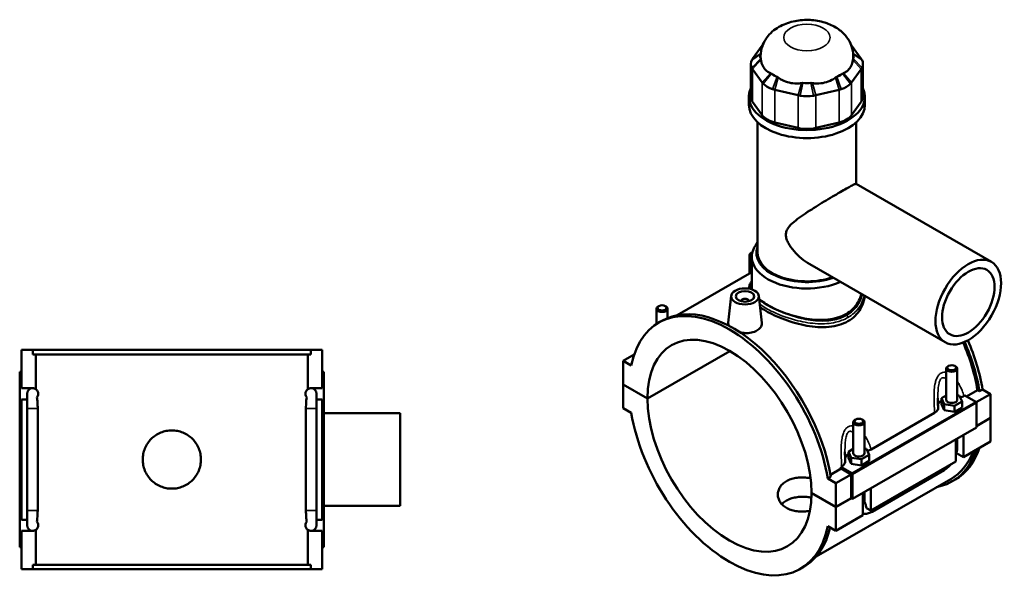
# Model space of a CAD drawing. Header units: millimetres. Extents: x 0 to 898, y -421 to 991.
# Tile 6 of 6: x 312 to 843, y 684 to 991. Entities that reach past the tile are written whole.
import ezdxf

# ---------------------------------------------------------------- set-up
doc = ezdxf.new("R2010")
doc.units = ezdxf.units.MM
doc.layers.add('Visible (ANSI)', color=7, linetype='Continuous', lineweight=50)
doc.layers.add('Visible Narrow (ANSI)', color=7, linetype='Continuous', lineweight=35)

msp = doc.modelspace()

# ---------------------------------------------------------------- linework, layer by layer
at = {"layer": 'Visible (ANSI)'}
for p, q in [((712.274, 976.887), (707.084, 969.672)), ((765.621, 969.672), (760.431, 976.887)), ((706.132, 966.917), (706.132, 949.299)), ((766.572, 966.917), (766.572, 949.299)), ((707.084, 964.162), (712.274, 956.947)), ((760.431, 956.947), (765.621, 964.162)), ((719.039, 953.051), (731.569, 950.062)), ((741.136, 950.062), (753.666, 953.051)), ((705.102, 944.958), (705.102, 949.299)), ((712.274, 939.329), (707.084, 946.544)), ((765.621, 946.544), (760.431, 939.329)), ((767.602, 944.958), (767.602, 949.299)), ((709.79, 865.124), (709.79, 935.478)), ((731.569, 932.444), (719.039, 935.433)), ((753.666, 935.433), (741.136, 932.444)), ((762.915, 902.304), (762.915, 935.478)), ((762.869, 902.33), (835.802, 860.331)), ((706.647, 865.365), (706.221, 865.118)), ((705.351, 863.901), (705.351, 854.026)), ((706.665, 846.747), (706.665, 863.08)), ((706.665, 854.782), (666.426, 831.611)), ((737.917, 859.001), (810.85, 817.002)), ((695.491, 842.001), (693.936, 827.498)), ((700.977, 839.096), (700.977, 839.282)), ((704.977, 839.096), (704.977, 839.282)), ((710.462, 842.001), (712.012, 827.553)), ((655.288, 826.885), (655.288, 835.071)), ((656.584, 836.535), (656.158, 836.288)), ((659.991, 836.535), (660.417, 836.288)), ((661.288, 830.104), (661.288, 835.071)), ((656.457, 827.601), (658.126, 828.562)), ((313.031, 792.286), (313.031, 812.886)), ((313.031, 812.886), (319.144, 812.886)), ((468.919, 812.886), (319.144, 812.886)), ((319.144, 810.526), (319.144, 812.886)), ((468.919, 812.886), (475.031, 812.886)), ((468.919, 812.886), (468.919, 810.526)), ((475.031, 792.286), (475.031, 812.886)), ((650.439, 786.798), (694.768, 812.325)), ((694.839, 812.284), (650.439, 786.716)), ((319.144, 810.526), (468.919, 810.526)), ((320.677, 791.81), (320.677, 810.526)), ((467.386, 791.81), (467.386, 810.526)), ((643.255, 810.46), (637.357, 807.064)), ((641.68, 804.575), (637.357, 807.064)), ((637.357, 807.064), (637.357, 794.331)), ((811.417, 786.069), (811.417, 802.821)), ((812.713, 804.285), (812.287, 804.038)), ((816.12, 804.285), (816.546, 804.038)), ((817.417, 786.069), (817.417, 802.821)), ((313.031, 801.086), (312.031, 801.086)), ((312.031, 706.686), (312.031, 801.086)), ((475.031, 801.086), (476.031, 801.086)), ((476.031, 706.686), (476.031, 801.086)), ((313.031, 792.286), (319.056, 792.286)), ((320.677, 791.794), (320.677, 791.81)), ((467.386, 791.794), (467.386, 791.81)), ((469.007, 792.286), (475.031, 792.286)), ((637.357, 794.331), (650.439, 786.798)), ((637.357, 794.249), (637.428, 794.29)), ((637.357, 794.249), (637.357, 781.516)), ((650.439, 786.716), (637.357, 794.249)), ((822.307, 787.865), (828.272, 791.3)), ((829.356, 790.676), (828.272, 791.3)), ((831.025, 791.637), (829.356, 790.676)), ((831.025, 791.637), (835.347, 789.147)), ((313.031, 721.486), (313.031, 786.286)), ((316.031, 786.286), (313.031, 786.286)), ((316.031, 789.286), (316.031, 781.286)), ((472.031, 781.286), (472.031, 789.286)), ((475.031, 786.286), (472.031, 786.286)), ((475.031, 721.486), (475.031, 786.286)), ((811.417, 788.413), (808.84, 786.929)), ((808.84, 786.929), (810.334, 783.718)), ((808.84, 783.659), (808.84, 786.929)), ((818.499, 788.419), (817.417, 788.587)), ((819.994, 785.208), (818.499, 788.419)), ((821.025, 788.123), (821.441, 788.363)), ((821.441, 788.363), (827.357, 784.956)), ((835.347, 789.147), (827.608, 784.691)), ((835.347, 789.147), (835.347, 776.414)), ((316.031, 726.486), (316.031, 781.286)), ((321.729, 781.286), (321.729, 726.486)), ((466.333, 726.486), (466.333, 781.286)), ((472.031, 781.286), (472.031, 726.486)), ((637.357, 781.516), (641.68, 779.027)), ((808.84, 783.659), (810.334, 780.447)), ((810.334, 783.718), (815.911, 782.857)), ((810.334, 780.447), (810.334, 783.718)), ((810.334, 780.447), (815.911, 779.587)), ((815.911, 782.857), (819.994, 785.208)), ((815.911, 779.587), (815.911, 782.857)), ((815.911, 779.587), (819.994, 781.938)), ((819.994, 781.938), (819.994, 785.208)), ((827.71, 784.344), (827.71, 771.202)), ((476.031, 778.886), (517.031, 778.886)), ((517.031, 728.886), (517.031, 778.886)), ((762.65, 775.456), (762.224, 775.209)), ((766.057, 775.456), (766.483, 775.209)), ((770.962, 759.294), (805.17, 778.993)), ((827.71, 772.016), (835.347, 776.414)), ((835.347, 776.332), (827.71, 771.935)), ((835.276, 776.373), (835.347, 776.332)), ((835.347, 776.332), (835.347, 763.599)), ((827.71, 771.202), (760.959, 732.763)), ((761.354, 773.992), (761.354, 757.239)), ((767.354, 773.992), (767.354, 757.239)), ((816.538, 752.768), (816.538, 764.768)), ((817.417, 760.52), (817.417, 765.274)), ((820.781, 767.212), (820.781, 755.211)), ((761.354, 759.583), (758.777, 758.1)), ((768.436, 759.59), (767.354, 759.757)), ((769.93, 756.379), (768.436, 759.59)), ((835.347, 763.599), (820.781, 755.211)), ((758.777, 758.1), (760.271, 754.888)), ((758.777, 754.829), (758.777, 758.1)), ((758.777, 754.829), (760.271, 751.618)), ((760.271, 751.618), (760.271, 754.888)), ((760.271, 754.888), (765.848, 754.028)), ((765.848, 754.028), (769.93, 756.379)), ((765.848, 750.757), (765.848, 754.028)), ((769.93, 753.108), (769.93, 756.379)), ((820.781, 755.211), (816.995, 757.391)), ((749.062, 745.686), (754.846, 749.017)), ((754.69, 749.924), (755.107, 750.163)), ((760.606, 746.517), (754.69, 749.924)), ((760.252, 745.903), (754.846, 749.017)), ((760.271, 751.618), (765.848, 750.757)), ((765.848, 750.757), (769.93, 753.108)), ((816.538, 752.768), (770.718, 726.381)), ((813.83, 743.401), (741.281, 701.623)), ((749.255, 744.548), (747.586, 743.587)), ((751.909, 741.098), (747.586, 743.587)), ((760.252, 745.903), (751.909, 741.098)), ((760.252, 733.17), (760.252, 745.903)), ((760.959, 732.763), (760.959, 745.905)), ((771.508, 725.808), (810.257, 748.123)), ((814.579, 742.102), (816.247, 743.062)), ((751.909, 728.365), (751.909, 741.098)), ((770.718, 738.382), (770.718, 726.381)), ((738.827, 735.898), (751.909, 728.365)), ((738.827, 735.816), (738.898, 735.857)), ((751.909, 728.283), (738.827, 735.816)), ((751.909, 728.365), (760.252, 733.17)), ((760.323, 733.129), (751.909, 728.283)), ((760.252, 733.17), (760.959, 732.763)), ((766.475, 723.938), (766.475, 735.939)), ((767.354, 736.445), (767.354, 731.691)), ((476.031, 728.886), (517.031, 728.886)), ((751.909, 715.55), (751.909, 728.283)), ((770.718, 726.381), (768.492, 727.663)), ((316.031, 726.486), (316.031, 718.486)), ((472.031, 718.486), (472.031, 726.486)), ((766.475, 723.938), (751.909, 715.55)), ((313.031, 721.486), (316.031, 721.486)), ((472.031, 721.486), (475.031, 721.486)), ((747.586, 718.039), (751.909, 715.55)), ((313.031, 694.886), (313.031, 715.486)), ((319.056, 715.486), (313.031, 715.486)), ((320.677, 715.961), (320.677, 715.977)), ((320.677, 697.246), (320.677, 715.961)), ((467.386, 715.961), (467.386, 715.977)), ((467.386, 697.246), (467.386, 715.961)), ((475.031, 715.486), (469.007, 715.486)), ((475.031, 694.886), (475.031, 715.486)), ((312.031, 706.686), (313.031, 706.686)), ((476.031, 706.686), (475.031, 706.686)), ((319.144, 697.246), (468.919, 697.246)), ((319.144, 694.886), (319.144, 697.246)), ((468.919, 697.246), (468.919, 694.886)), ((732.809, 695.013), (734.478, 695.974)), ((319.144, 694.886), (313.031, 694.886)), ((468.919, 694.886), (319.144, 694.886)), ((475.031, 694.886), (468.919, 694.886))]:
    msp.add_line(p, q, dxfattribs=at)
for centre, start, end in [((319.031, 789.286), 90, 180), ((319.031, 789.286), 56.73221, 90), ((319.056, 789.286), 57.28631, 90), ((469.007, 789.286), 90, 122.71369), ((469.031, 789.286), 90, 123.26779), ((469.031, 789.286), 0, 90), ((319.031, 718.486), 180, 270), ((469.031, 718.486), 270, 0), ((319.031, 718.486), 270, 303.26779), ((319.056, 718.486), 270, 302.71369), ((469.031, 718.486), 236.73221, 270), ((469.007, 718.486), 237.28631, 270)]:
    msp.add_arc(centre, 3, start, end, dxfattribs=at)
for centre, major_axis, ratio, start_param, end_param in [((718.632, 971.005), (-7.5, 0), 0.5758617, 6.0165929, 6.5725858), ((754.072, 971.005), (7.5, 0), 0.5758617, 5.9937848, 6.5497777), ((718.632, 966.917), (-12.5, 0), 0.5758617, 5.9937848, 6.5725858), ((736.352, 971.005), (-25, 0), 0.5758617, 6.2769865, 6.3689035), ((736.352, 971.005), (25, 0), 0.5758617, 6.1974671, 6.2893841), ((754.072, 966.917), (12.5, 0), 0.5758617, 5.9937848, 6.5725858), ((723.822, 963.789), (-7.5, 0), 0.5758617, 0.4959977, 1.0747986), ((736.352, 971.005), (25, 0), 0.5758617, 3.8412726, 4.0127091), ((748.882, 963.789), (-7.5, 0), 0.5758617, 2.066794, 2.645595), ((736.352, 971.005), (25, 0), 0.5758617, 5.4120689, 5.5835054), ((723.822, 959.701), (12.5, 0), 0.5758617, 3.6375903, 4.2163913), ((736.352, 960.8), (-7.5, 0), 0.5758617, 1.2813958, 1.8601968), ((736.352, 971.005), (25, 0), 0.5758617, 4.6266707, 4.7981072), ((748.882, 959.701), (12.5, 0), 0.5758617, 5.2083867, 5.7871876), ((736.352, 949.299), (-31.25, 0), 0.5758617, 6.0257382, 9.6822251), ((736.352, 944.958), (-31.25, 0), 0.5758617, 0, 3.1415927), ((718.632, 949.299), (-12.5, 0), 0.5758617, 0, 0.3926991), ((736.352, 956.713), (12.5, 0), 0.5758617, 4.4229885, 5.0017895), ((754.072, 949.299), (12.5, 0), 0.5758617, 5.8904862, 6.2831853), ((723.822, 942.083), (-12.5, 0), 0.5758617, 0.3926991, 1.1780972), ((748.882, 942.083), (12.5, 0), 0.5758617, 5.1050881, 5.8904862), ((736.352, 939.095), (-12.5, 0), 0.5758617, 1.1780972, 1.9634954), ((736.352, 863.08), (-29.688, 0), 0.5758617, 5.8202306, 8.5075547), ((708.351, 863.901), (-3, 0), 0.5758617, 5.5016397, 7.257151), ((708.351, 864.391), (-2.4, 0), 0.5758617, 5.3259594, 7.0781609), ((736.352, 865.124), (-27.188, 0), 0.5758617, 6.0683499, 8.4012962), ((736.352, 865.124), (-26.562, 0), 0.5758617, 0, 2.1123966), ((694.633, 761.307), (-38.176, 66.294), 0.5780931, 4.1346204, 6.8648214), ((702.977, 839.282), (-2, 0), 0.5758617, 2.9729035, 6.4518745), ((658.288, 835.071), (3, 0), 0.5758617, 2.360047, 7.0647309), ((696.302, 762.268), (-38.176, 66.294), 0.5780931, 4.1346204, 6.2831853), ((694.633, 761.307), (-31.19, 54.161), 0.5780931, 3.9297245, 7.0697172), ((778.071, 809.356), (-38.176, 66.294), 0.5780931, 4.1346204, 4.516441), ((776.403, 808.395), (-37.427, 64.994), 0.5780931, 4.1387951, 4.5153861), ((776.403, 808.395), (38.176, -66.294), 0.5780931, 0.9930277, 1.3762575), ((814.417, 802.821), (-3, 0), 0.5758617, 5.5016397, 10.2063236), ((694.633, 761.307), (31.19, -54.161), 0.5780931, 3.9297245, 7.0697172), ((814.417, 782.798), (-7.5, 0), 0.5758617, 5.5507827, 6.1469606), ((814.417, 786.069), (-3, 0), 0.5758617, 0, 3.1415927), ((827.357, 784.548), (-0.25, 0.433), 0.5780931, 3.9289245, 5.4997209), ((694.633, 761.307), (38.176, -66.294), 0.5780931, 4.1346204, 6.8648214), ((764.354, 773.992), (-3, 0), 0.5758617, 5.5016397, 10.2063236), ((776.403, 808.395), (38.176, -66.294), 0.5780931, 6.0848308, 6.7523273), ((778.071, 809.356), (38.176, -66.294), 0.5780931, 0, 0.469142), ((764.354, 753.969), (-7.5, 0), 0.5758617, 5.5507827, 6.1469606), ((764.354, 757.239), (-3, 0), 0.5758617, 0, 3.1415927), ((776.403, 808.395), (37.427, -64.994), 0.5780931, 0, 0.4280048), ((702.977, 766.112), (-37.427, 64.994), 0.5780931, 4.1387951, 4.1524479), ((760.606, 746.108), (0.25, -0.433), 0.5780931, 0.7873319, 2.3581282), ((696.302, 762.268), (38.176, -66.294), 0.5780931, 0, 0.5501349)]:
    msp.add_ellipse(centre, major_axis=major_axis, ratio=ratio, start_param=start_param, end_param=end_param, dxfattribs=at)
for centre, major_axis, ratio in [((823.326, 838.666), (-12.476, -21.665), 0.5780931), ((823.326, 838.666), (-9.981, -17.332), 0.5780931), ((702.977, 841.735), (-7.5, 0), 0.5758617), ((702.977, 841.735), (-5, 0), 0.5758617), ((658.288, 835.562), (-2.4, 0), 0.5758617), ((814.417, 803.312), (-2.4, 0), 0.5758617), ((764.354, 774.483), (-2.4, 0), 0.5758617)]:
    msp.add_ellipse(centre, major_axis=major_axis, ratio=ratio, dxfattribs=at)
for points, knots in [([(761.352, 971.094), (761.331, 972.977), (760.98, 974.846), (759.728, 978.372), (758.799, 979.995), (756.444, 983.088), (754.96, 984.445), (751.382, 987.022), (749.235, 988.066), (744.445, 989.757), (741.773, 990.288), (736.37, 990.722), (733.641, 990.618), (728.254, 989.743), (725.595, 988.976), (720.576, 986.59), (718.177, 985.014), (714.55, 981.044), (713.188, 978.977), (711.722, 974.833), (711.373, 972.971), (711.353, 971.094)], [0.791597, 0.791597, 0.791597, 0.791597, 0.9870668, 0.9870668, 1.1987245, 1.1987245, 1.4597765, 1.4597765, 1.8063242, 1.8063242, 2.217654, 2.217654, 2.6312027, 2.6312027, 3.0462669, 3.0462669, 3.4426081, 3.4426081, 3.7259959, 3.7259959, 3.920792, 3.920792, 3.920792, 3.920792]), ([(712.633, 977.342), (712.6, 977.304), (712.568, 977.265), (712.444, 977.115), (712.356, 977.002), (712.274, 976.887)], [0.323282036, 0.323282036, 0.323282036, 0.323282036, 0.341049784, 0.341049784, 0.392699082, 0.392699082, 0.392699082, 0.392699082]), ([(760.431, 976.887), (760.348, 977.002), (760.261, 977.115), (760.136, 977.265), (760.104, 977.304), (760.071, 977.342)], [-0.392699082, -0.392699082, -0.392699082, -0.392699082, -0.341049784, -0.341049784, -0.323282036, -0.323282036, -0.323282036, -0.323282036]), ([(707.084, 969.672), (707.001, 969.557), (706.924, 969.441), (706.78, 969.208), (706.713, 969.09), (706.652, 968.971)], [-0.39269908, -0.39269908, -0.39269908, -0.39269908, -0.34104978, -0.34104978, -0.28940049, -0.28940049, -0.28940049, -0.28940049]), ([(711.526, 969.153), (711.622, 968.526), (711.762, 967.911), (712.279, 966.286), (712.755, 965.356), (713.29, 964.612), (713.826, 963.868), (714.515, 963.177), (715.753, 962.363), (716.228, 962.124), (716.716, 961.937)], [-0.6521332, -0.6521332, -0.6521332, -0.6521332, -0.4195611, -0.4195611, 0, 0, 0, 0.4195611, 0.4195611, 0.6521332, 0.6521332, 0.6521332, 0.6521332]), ([(755.988, 961.937), (756.477, 962.124), (756.951, 962.363), (758.189, 963.177), (758.879, 963.868), (759.414, 964.612), (759.949, 965.356), (760.426, 966.286), (760.942, 967.911), (761.082, 968.526), (761.178, 969.153)], [-0.6521332, -0.6521332, -0.6521332, -0.6521332, -0.4195611, -0.4195611, 0, 0, 0, 0.4195611, 0.4195611, 0.6521332, 0.6521332, 0.6521332, 0.6521332]), ([(766.052, 968.971), (765.991, 969.09), (765.924, 969.208), (765.78, 969.441), (765.703, 969.557), (765.621, 969.672)], [0.28940049, 0.28940049, 0.28940049, 0.28940049, 0.34104978, 0.34104978, 0.39269908, 0.39269908, 0.39269908, 0.39269908]), ([(706.652, 964.863), (706.713, 964.744), (706.78, 964.626), (706.924, 964.393), (707.001, 964.277), (707.084, 964.162)], [0.28940049, 0.28940049, 0.28940049, 0.28940049, 0.34104978, 0.34104978, 0.39269908, 0.39269908, 0.39269908, 0.39269908]), ([(765.621, 964.162), (765.703, 964.277), (765.78, 964.393), (765.924, 964.626), (765.991, 964.744), (766.052, 964.863)], [-0.39269908, -0.39269908, -0.39269908, -0.39269908, -0.34104978, -0.34104978, -0.28940049, -0.28940049, -0.28940049, -0.28940049]), ([(712.274, 956.947), (712.356, 956.832), (712.444, 956.719), (712.629, 956.495), (712.726, 956.385), (712.828, 956.276)], [-0.39269908, -0.39269908, -0.39269908, -0.39269908, -0.34104978, -0.34104978, -0.28940049, -0.28940049, -0.28940049, -0.28940049]), ([(720.879, 959.54), (721.503, 959.086), (722.176, 958.664), (724.145, 957.632), (725.508, 957.141), (726.8, 956.833), (728.092, 956.524), (729.543, 956.344), (731.811, 956.366), (732.622, 956.433), (733.409, 956.551)], [-0.6521332, -0.6521332, -0.6521332, -0.6521332, -0.4195611, -0.4195611, 0, 0, 0, 0.4195611, 0.4195611, 0.6521332, 0.6521332, 0.6521332, 0.6521332]), ([(739.296, 956.551), (740.083, 956.433), (740.894, 956.366), (743.161, 956.344), (744.613, 956.524), (745.905, 956.833), (747.197, 957.141), (748.56, 957.632), (750.529, 958.664), (751.201, 959.086), (751.826, 959.54)], [-0.6521332, -0.6521332, -0.6521332, -0.6521332, -0.4195611, -0.4195611, 0, 0, 0, 0.4195611, 0.4195611, 0.6521332, 0.6521332, 0.6521332, 0.6521332]), ([(759.876, 956.276), (759.978, 956.385), (760.076, 956.495), (760.261, 956.719), (760.348, 956.832), (760.431, 956.947)], [0.28940049, 0.28940049, 0.28940049, 0.28940049, 0.34104978, 0.34104978, 0.39269908, 0.39269908, 0.39269908, 0.39269908]), ([(717.873, 953.371), (718.063, 953.312), (718.254, 953.255), (718.643, 953.149), (718.84, 953.099), (719.039, 953.051)], [0.28940049, 0.28940049, 0.28940049, 0.28940049, 0.34104978, 0.34104978, 0.39269908, 0.39269908, 0.39269908, 0.39269908]), ([(731.569, 950.062), (731.767, 950.015), (731.968, 949.97), (732.374, 949.888), (732.579, 949.849), (732.785, 949.814)], [-0.39269908, -0.39269908, -0.39269908, -0.39269908, -0.34104978, -0.34104978, -0.28940049, -0.28940049, -0.28940049, -0.28940049]), ([(739.919, 949.814), (740.126, 949.849), (740.33, 949.888), (740.736, 949.97), (740.937, 950.015), (741.136, 950.062)], [0.28940049, 0.28940049, 0.28940049, 0.28940049, 0.34104978, 0.34104978, 0.39269908, 0.39269908, 0.39269908, 0.39269908]), ([(753.666, 953.051), (753.865, 953.099), (754.061, 953.149), (754.45, 953.255), (754.642, 953.312), (754.831, 953.371)], [-0.39269908, -0.39269908, -0.39269908, -0.39269908, -0.34104978, -0.34104978, -0.28940049, -0.28940049, -0.28940049, -0.28940049]), ([(737.917, 859.001), (737.902, 859.01), (737.886, 859.019), (736.346, 859.91), (734.833, 860.967), (731.968, 863.341), (730.615, 864.658), (728.213, 867.435), (727.165, 868.883), (725.974, 871.106), (725.642, 871.855), (725.166, 873.37), (725.021, 874.137), (725.021, 875.696), (725.166, 876.383), (725.642, 877.651), (725.974, 878.231), (727.165, 879.898), (728.213, 880.912), (730.615, 882.94), (731.968, 883.943), (734.833, 885.948), (736.346, 886.95), (739.232, 888.809), (740.692, 889.727), (743.693, 891.582), (745.233, 892.52), (748.268, 894.346), (749.766, 895.236), (752.598, 896.904), (753.932, 897.681), (756.337, 899.066), (757.436, 899.69), (759.342, 900.751), (760.149, 901.188), (761.44, 901.853), (761.927, 902.083), (762.599, 902.343), (762.789, 902.376), (762.869, 902.33)], [6.3630008, 6.3630008, 6.3630008, 6.3630008, 6.3687119, 6.3687119, 6.9407025, 6.9407025, 7.5126932, 7.5126932, 8.0846838, 8.0846838, 8.3706791, 8.3706791, 8.6566744, 8.6566744, 8.9426697, 8.9426697, 9.228665, 9.228665, 9.8006556, 9.8006556, 10.3726462, 10.3726462, 10.9446369, 10.9446369, 11.4547305, 11.4547305, 11.9648242, 11.9648242, 12.4749179, 12.4749179, 12.9850116, 12.9850116, 13.4951053, 13.4951053, 14.005199, 14.005199, 14.5152926, 14.5152926, 15.0196752, 15.0196752, 15.0196752, 15.0196752]), ([(705.107, 845.876), (705.131, 846.493), (705.246, 847.107), (705.687, 848.429), (706.049, 849.13), (706.563, 849.883), (706.613, 849.955), (706.665, 850.027)], [16.73299232, 16.73299232, 16.73299232, 16.73299232, 17.10316224, 17.10316224, 17.55104285, 17.55104285, 17.59837606, 17.59837606, 17.59837606, 17.59837606]), ([(757.344, 832.212), (756.011, 831.444), (754.508, 830.79), (751.247, 829.782), (749.489, 829.428), (745.832, 829.027), (743.931, 828.979), (740.116, 829.142), (738.202, 829.353), (734.504, 829.95), (732.59, 830.358), (728.774, 831.359), (726.873, 831.952), (723.215, 833.262), (721.456, 833.979), (718.194, 835.471), (716.692, 836.245), (714.028, 837.779), (712.783, 838.587), (711.327, 839.683), (710.981, 839.958), (710.652, 840.234)], [0, 0, 0, 0, 0.5656097, 0.5656097, 1.1312194, 1.1312194, 1.6968291, 1.6968291, 2.2624388, 2.2624388, 2.8275868, 2.8275868, 3.3927349, 3.3927349, 3.9578829, 3.9578829, 4.5230309, 4.5230309, 5.088179, 5.088179, 5.2760232, 5.2760232, 5.2760232, 5.2760232]), ([(765.612, 843.053), (765.575, 842.893), (765.535, 842.734), (765.122, 841.182), (764.555, 839.808), (763.048, 837.237), (762.108, 836.036), (759.922, 833.907), (758.678, 832.98), (757.344, 832.212)], [16.3308403, 16.3308403, 16.3308403, 16.3308403, 16.3952947, 16.3952947, 16.9609044, 16.9609044, 17.5265141, 17.5265141, 18.0921238, 18.0921238, 18.0921238, 18.0921238]), ([(767.494, 841.969), (767.401, 841.128), (767.247, 840.28), (766.638, 837.941), (766.043, 836.465), (764.459, 833.703), (763.47, 832.416), (761.168, 830.143), (759.856, 829.157), (758.449, 828.347)], [16.9645652, 16.9645652, 16.9645652, 16.9645652, 17.2992994, 17.2992994, 17.8962249, 17.8962249, 18.4931504, 18.4931504, 19.090076, 19.090076, 19.090076, 19.090076]), ([(758.449, 828.347), (757.042, 827.536), (755.457, 826.854), (752.02, 825.823), (750.168, 825.473), (746.32, 825.107), (744.32, 825.089), (740.309, 825.328), (738.296, 825.584), (734.41, 826.276), (732.399, 826.738), (728.386, 827.85), (726.385, 828.501), (722.535, 829.924), (720.682, 830.697), (717.245, 832.292), (715.66, 833.114), (713.138, 834.566), (712.081, 835.232), (711.116, 835.908)], [0, 0, 0, 0, 0.5969255, 0.5969255, 1.1938511, 1.1938511, 1.7907766, 1.7907766, 2.3877021, 2.3877021, 2.9839064, 2.9839064, 3.5801106, 3.5801106, 4.1763148, 4.1763148, 4.772519, 4.772519, 5.2462788, 5.2462788, 5.2462788, 5.2462788]), ([(694.256, 825.945), (694.036, 826.368), (693.925, 826.798), (693.921, 827.304), (693.926, 827.401), (693.937, 827.498)], [4.54512827, 4.54512827, 4.54512827, 4.54512827, 4.77998708, 4.77998708, 4.83444096, 4.83444096, 4.83444096, 4.83444096]), ([(709.397, 823.28), (708.591, 822.816), (707.571, 822.44), (705.337, 821.997), (704.123, 821.93), (702.093, 822.036), (701.154, 822.165), (700.252, 822.369)], [2.73166223, 2.73166223, 2.73166223, 2.73166223, 3.07333093, 3.07333093, 3.41499963, 3.41499963, 3.68335796, 3.68335796, 3.68335796, 3.68335796]), ([(712.011, 827.553), (712.024, 827.434), (712.031, 827.315), (712.037, 826.487), (711.815, 825.727), (710.897, 824.355), (710.202, 823.744), (709.397, 823.28)], [7.45535553, 7.45535553, 7.45535553, 7.45535553, 7.51164931, 7.51164931, 7.85331801, 7.85331801, 8.1949867, 8.1949867, 8.1949867, 8.1949867]), ([(320.677, 791.794), (320.736, 791.755), (320.797, 791.712), (320.987, 791.566), (321.121, 791.448), (321.393, 791.147), (321.531, 790.969), (321.771, 790.527), (321.892, 790.255), (321.984, 789.825), (322.001, 789.724), (322.025, 789.509), (322.031, 789.394), (322.031, 789.177), (322.025, 789.063), (322.001, 788.847), (321.984, 788.746), (321.892, 788.316), (321.771, 788.044), (321.559, 787.653), (321.448, 787.499), (321.338, 787.368)], [0.95953839, 0.95953839, 0.95953839, 0.95953839, 1.04215603, 1.04215603, 1.2158487, 1.2158487, 1.38954137, 1.38954137, 1.51986951, 1.51986951, 1.55232167, 1.55232167, 1.58477384, 1.58477384, 1.617226, 1.617226, 1.64967817, 1.64967817, 1.7800063, 1.7800063, 1.91907939, 1.91907939, 1.91907939, 1.91907939]), ([(466.724, 787.368), (466.615, 787.499), (466.504, 787.653), (466.292, 788.044), (466.17, 788.316), (466.079, 788.746), (466.061, 788.847), (466.038, 789.063), (466.031, 789.177), (466.031, 789.394), (466.038, 789.509), (466.061, 789.724), (466.079, 789.825), (466.17, 790.255), (466.292, 790.527), (466.531, 790.969), (466.67, 791.147), (466.942, 791.448), (467.075, 791.566), (467.266, 791.712), (467.326, 791.755), (467.386, 791.794)], [1.25026049, 1.25026049, 1.25026049, 1.25026049, 1.38933862, 1.38933862, 1.51966265, 1.51966265, 1.55211425, 1.55211425, 1.58456585, 1.58456585, 1.61701745, 1.61701745, 1.64946905, 1.64946905, 1.77979308, 1.77979308, 1.9534604, 1.9534604, 2.12712773, 2.12712773, 2.2097981, 2.2097981, 2.2097981, 2.2097981]), ([(321.338, 787.368), (321.453, 786.563), (321.543, 785.699), (321.69, 783.658), (321.729, 782.46), (321.729, 781.286)], [0.43522614, 0.43522614, 0.43522614, 0.43522614, 0.71500663, 0.71500663, 1.06807594, 1.06807594, 1.06807594, 1.06807594]), ([(466.333, 781.286), (466.333, 782.582), (466.382, 784.133), (466.582, 786.268), (466.648, 786.832), (466.724, 787.368)], [0, 0, 0, 0, 0.38901115, 0.38901115, 0.53594922, 0.53594922, 0.53594922, 0.53594922]), ([(807.052, 781.759), (807.036, 782.101), (807.022, 782.443), (806.995, 783.126), (806.983, 783.467), (806.961, 784.148), (806.951, 784.488), (806.935, 785.166), (806.928, 785.504), (806.919, 786.176), (806.917, 786.511), (806.917, 786.844)], [0.72170248, 0.72170248, 0.72170248, 0.72170248, 0.83254484, 0.83254484, 0.94338719, 0.94338719, 1.05422954, 1.05422954, 1.1650719, 1.1650719, 1.27591425, 1.27591425, 1.27591425, 1.27591425]), ([(819.001, 787.341), (819.01, 787.343), (819.018, 787.345), (819.773, 787.531), (820.452, 787.793), (821.025, 788.123)], [-0.24600979, -0.24600979, -0.24600979, -0.24600979, -0.2432464, -0.2432464, 0, 0, 0, 0]), ([(805.17, 778.993), (805.571, 779.224), (805.915, 779.485), (806.475, 780.053), (806.688, 780.356), (806.995, 781.026), (807.068, 781.393), (807.052, 781.759)], [-0.60924425, -0.60924425, -0.60924425, -0.60924425, -0.43886864, -0.43886864, -0.26917293, -0.26917293, -0.07758997, -0.07758997, -0.07758997, -0.07758997]), ([(409.711, 753.886), (409.711, 752.898), (409.616, 751.878), (409.218, 749.85), (408.915, 748.842), (408.114, 746.912), (407.616, 745.987), (406.465, 744.277), (405.813, 743.493), (404.424, 742.104), (403.64, 741.452), (401.93, 740.301), (401.005, 739.803), (399.074, 739.002), (398.067, 738.699), (396.039, 738.3), (395.019, 738.206), (393.044, 738.206), (392.023, 738.3), (389.996, 738.699), (388.988, 739.002), (387.057, 739.803), (386.132, 740.301), (384.423, 741.452), (383.638, 742.104), (382.249, 743.493), (381.597, 744.277), (380.447, 745.987), (379.949, 746.912), (379.148, 748.842), (378.844, 749.85), (378.446, 751.878), (378.351, 752.898), (378.351, 754.873), (378.446, 755.893), (378.844, 757.921), (379.148, 758.929), (379.949, 760.859), (380.447, 761.784), (381.597, 763.494), (382.249, 764.279), (383.638, 765.667), (384.423, 766.32), (386.132, 767.47), (387.057, 767.968), (388.988, 768.769), (389.996, 769.073), (392.023, 769.471), (393.044, 769.566), (395.019, 769.566), (396.039, 769.471), (398.067, 769.073), (399.074, 768.769), (401.005, 767.968), (401.93, 767.47), (403.64, 766.32), (404.424, 765.667), (405.813, 764.279), (406.465, 763.494), (407.616, 761.784), (408.114, 760.859), (408.915, 758.929), (409.218, 757.921), (409.616, 755.893), (409.711, 754.873), (409.711, 753.886)], [0, 0, 0, 0, 0.2962747, 0.2962747, 0.5925494, 0.5925494, 0.8888241, 0.8888241, 1.1850987, 1.1850987, 1.4813535, 1.4813535, 1.7776083, 1.7776083, 2.0738631, 2.0738631, 2.3701179, 2.3701179, 2.6663727, 2.6663727, 2.9626275, 2.9626275, 3.2588823, 3.2588823, 3.5551371, 3.5551371, 3.8514117, 3.8514117, 4.1476864, 4.1476864, 4.4439611, 4.4439611, 4.7402358, 4.7402358, 5.0365105, 5.0365105, 5.3327852, 5.3327852, 5.6290598, 5.6290598, 5.9253345, 5.9253345, 6.2215893, 6.2215893, 6.5178441, 6.5178441, 6.8140989, 6.8140989, 7.1103537, 7.1103537, 7.4066085, 7.4066085, 7.7028633, 7.7028633, 7.9991181, 7.9991181, 8.2953728, 8.2953728, 8.5916475, 8.5916475, 8.8879222, 8.8879222, 9.1841969, 9.1841969, 9.4804716, 9.4804716, 9.4804716, 9.4804716]), ([(768.938, 758.511), (768.947, 758.513), (768.955, 758.515), (769.709, 758.701), (770.389, 758.964), (770.962, 759.294)], [-0.24600979, -0.24600979, -0.24600979, -0.24600979, -0.2432464, -0.2432464, 0, 0, 0, 0]), ([(816.538, 755.945), (816.745, 756.503), (816.919, 757.067), (817.288, 758.596), (817.417, 759.564), (817.417, 760.52)], [4.21285195, 4.21285195, 4.21285195, 4.21285195, 4.39822972, 4.39822972, 4.71238898, 4.71238898, 4.71238898, 4.71238898]), ([(756.988, 752.93), (756.973, 753.272), (756.959, 753.613), (756.932, 754.297), (756.92, 754.638), (756.898, 755.319), (756.888, 755.659), (756.871, 756.336), (756.865, 756.674), (756.856, 757.347), (756.854, 757.682), (756.854, 758.015)], [0.72156818, 0.72156818, 0.72156818, 0.72156818, 0.83241054, 0.83241054, 0.9432529, 0.9432529, 1.05409525, 1.05409525, 1.16493761, 1.16493761, 1.27577996, 1.27577996, 1.27577996, 1.27577996]), ([(755.107, 750.163), (755.508, 750.394), (755.852, 750.656), (756.412, 751.223), (756.625, 751.526), (756.932, 752.196), (757.005, 752.563), (756.988, 752.93)], [-0.60924425, -0.60924425, -0.60924425, -0.60924425, -0.43886864, -0.43886864, -0.26917293, -0.26917293, -0.07758997, -0.07758997, -0.07758997, -0.07758997]), ([(810.257, 748.123), (811.086, 748.6), (811.86, 749.194), (813.005, 750.284), (813.413, 750.724), (813.798, 751.19)], [3.14159265, 3.14159265, 3.14159265, 3.14159265, 3.45575192, 3.45575192, 3.64408528, 3.64408528, 3.64408528, 3.64408528]), ([(737.949, 726.229), (737.411, 726.142), (736.877, 726.07), (735.371, 725.914), (734.356, 725.862), (732.335, 725.892), (731.329, 725.973), (729.398, 726.28), (728.47, 726.506), (726.753, 727.09), (725.964, 727.447), (724.565, 728.253), (723.91, 728.727), (722.758, 729.796), (722.26, 730.391), (721.462, 731.656), (721.161, 732.327), (720.766, 733.688), (720.672, 734.378), (720.672, 735.713), (720.766, 736.403), (721.161, 737.767), (721.462, 738.44), (722.26, 739.708), (722.758, 740.305), (723.91, 741.376), (724.565, 741.851), (725.964, 742.657), (726.754, 743.013), (728.47, 743.594), (729.398, 743.819), (731.329, 744.122), (732.335, 744.202), (734.356, 744.229), (735.371, 744.177), (737, 744.007), (737.662, 743.915), (738.328, 743.799)], [1.0282148, 1.0282148, 1.0282148, 1.0282148, 1.1868545, 1.1868545, 1.483526, 1.483526, 1.7801975, 1.7801975, 2.076869, 2.076869, 2.3735406, 2.3735406, 2.6702121, 2.6702121, 2.9668836, 2.9668836, 3.2635551, 3.2635551, 3.5602267, 3.5602267, 3.8569403, 3.8569403, 4.1536539, 4.1536539, 4.4503675, 4.4503675, 4.7470811, 4.7470811, 5.0437948, 5.0437948, 5.3405084, 5.3405084, 5.637222, 5.637222, 5.9339356, 5.9339356, 6.1297804, 6.1297804, 6.1297804, 6.1297804]), ([(738.775, 733.404), (737.959, 733.545), (737.144, 733.65), (735.37, 733.804), (734.354, 733.838), (732.332, 733.776), (731.326, 733.679), (729.394, 733.348), (728.467, 733.113), (726.752, 732.518), (725.963, 732.158), (724.566, 731.353), (723.912, 730.882), (723.145, 730.179), (722.962, 729.998), (722.789, 729.811)], [3.3161375, 3.3161375, 3.3161375, 3.3161375, 3.5551371, 3.5551371, 3.8514117, 3.8514117, 4.1476864, 4.1476864, 4.4439611, 4.4439611, 4.7402358, 4.7402358, 5.0365105, 5.0365105, 5.134829, 5.134829, 5.134829, 5.134829]), ([(767.354, 731.691), (767.354, 731.591), (767.357, 731.497), (767.369, 731.321), (767.378, 731.239), (767.399, 731.09), (767.412, 731.022), (767.439, 730.901), (767.454, 730.848), (767.483, 730.756), (767.498, 730.717), (767.512, 730.686)], [1.57079633, 1.57079633, 1.57079633, 1.57079633, 1.6466565, 1.6466565, 1.72251668, 1.72251668, 1.79837686, 1.79837686, 1.87423703, 1.87423703, 1.95009721, 1.95009721, 1.95009721, 1.95009721]), ([(767.511, 730.686), (767.766, 730.094), (767.993, 729.505), (768.287, 728.573), (768.4, 728.151), (768.483, 727.715), (768.487, 727.689), (768.492, 727.663)], [0.23169079, 0.23169079, 0.23169079, 0.23169079, 0.41096217, 0.41096217, 0.53797345, 0.53797345, 0.54599916, 0.54599916, 0.54599916, 0.54599916]), ([(321.729, 726.486), (321.729, 725.189), (321.68, 723.638), (321.48, 721.503), (321.414, 720.939), (321.338, 720.403)], [0, 0, 0, 0, 0.38901108, 0.38901108, 0.53594923, 0.53594923, 0.53594923, 0.53594923]), ([(466.724, 720.403), (466.61, 721.209), (466.519, 722.073), (466.373, 724.113), (466.333, 725.311), (466.333, 726.486)], [0.43522607, 0.43522607, 0.43522607, 0.43522607, 0.71500659, 0.71500659, 1.06807587, 1.06807587, 1.06807587, 1.06807587]), ([(766.475, 724.723), (766.716, 724.684), (766.958, 724.659), (768.011, 724.612), (768.804, 724.731), (770.237, 725.16), (770.888, 725.451), (771.508, 725.808)], [2.57223819, 2.57223819, 2.57223819, 2.57223819, 2.64878305, 2.64878305, 2.90673289, 2.90673289, 3.14159265, 3.14159265, 3.14159265, 3.14159265]), ([(321.338, 720.403), (321.448, 720.272), (321.559, 720.118), (321.771, 719.727), (321.892, 719.455), (321.984, 719.025), (322.001, 718.924), (322.025, 718.709), (322.031, 718.594), (322.031, 718.377), (322.025, 718.263), (322.001, 718.047), (321.984, 717.946), (321.892, 717.516), (321.771, 717.244), (321.531, 716.803), (321.393, 716.624), (321.121, 716.323), (320.987, 716.205), (320.797, 716.059), (320.736, 716.016), (320.677, 715.977)], [1.25046829, 1.25046829, 1.25046829, 1.25046829, 1.38954137, 1.38954137, 1.51986951, 1.51986951, 1.55232167, 1.55232167, 1.58477384, 1.58477384, 1.617226, 1.617226, 1.64967817, 1.64967817, 1.7800063, 1.7800063, 1.95369898, 1.95369898, 2.12739165, 2.12739165, 2.21000929, 2.21000929, 2.21000929, 2.21000929]), ([(467.386, 715.977), (467.326, 716.016), (467.266, 716.059), (467.075, 716.205), (466.942, 716.324), (466.67, 716.624), (466.531, 716.803), (466.292, 717.244), (466.17, 717.516), (466.079, 717.946), (466.061, 718.047), (466.038, 718.263), (466.031, 718.377), (466.031, 718.594), (466.038, 718.709), (466.061, 718.924), (466.079, 719.025), (466.17, 719.455), (466.292, 719.727), (466.504, 720.118), (466.615, 720.272), (466.724, 720.403)], [0.9593336, 0.9593336, 0.9593336, 0.9593336, 1.04200397, 1.04200397, 1.2156713, 1.2156713, 1.38933862, 1.38933862, 1.51966265, 1.51966265, 1.55211425, 1.55211425, 1.58456585, 1.58456585, 1.61701745, 1.61701745, 1.64946905, 1.64946905, 1.77979308, 1.77979308, 1.91887121, 1.91887121, 1.91887121, 1.91887121])]:
    msp.add_open_spline(points, degree=3, knots=knots, dxfattribs=at)
for points in [[(711.444, 969.772), (711.467, 969.571), (711.494, 969.364), (711.526, 969.153)], [(761.178, 969.153), (761.211, 969.366), (761.238, 969.573), (761.26, 969.772)], [(716.716, 961.937), (716.882, 961.875), (717.052, 961.807), (717.226, 961.734)], [(755.478, 961.734), (755.653, 961.808), (755.823, 961.875), (755.988, 961.937)], [(720.253, 959.991), (720.46, 959.845), (720.669, 959.694), (720.879, 959.54)], [(733.409, 956.551), (733.676, 956.592), (733.944, 956.629), (734.212, 956.661)], [(738.492, 956.661), (738.763, 956.629), (739.03, 956.592), (739.296, 956.551)], [(751.826, 959.54), (752.037, 959.695), (752.246, 959.846), (752.451, 959.991)], [(706.832, 845.44), (706.719, 845.883), (706.665, 846.32), (706.665, 846.747)]]:
    msp.add_open_spline(points, degree=3, dxfattribs=at)
at = {"layer": 'Visible Narrow (ANSI)'}
for p, q in [((712.274, 976.887), (712.513, 977.042)), ((760.191, 977.042), (760.431, 976.887)), ((711.402, 972.209), (706.652, 968.971)), ((711.425, 972.478), (707.084, 969.672)), ((765.621, 969.672), (761.279, 972.478)), ((766.052, 968.971), (761.302, 972.209)), ((706.652, 964.863), (711.444, 969.772)), ((707.084, 964.162), (711.526, 969.153)), ((761.178, 969.153), (765.621, 964.162)), ((761.26, 969.772), (766.052, 964.863)), ((707.084, 946.544), (707.084, 964.162)), ((716.716, 961.937), (712.274, 956.947)), ((717.226, 961.734), (712.828, 956.276)), ((759.876, 956.276), (755.478, 961.734)), ((760.431, 956.947), (755.988, 961.937)), ((765.621, 964.162), (765.621, 946.544)), ((712.274, 956.947), (712.274, 939.329)), ((717.873, 953.371), (720.253, 959.991)), ((719.039, 953.051), (720.879, 959.54)), ((733.409, 956.551), (731.569, 950.062)), ((734.212, 956.661), (732.785, 949.814)), ((739.919, 949.814), (738.492, 956.661)), ((741.136, 950.062), (739.296, 956.551)), ((751.826, 959.54), (753.666, 953.051)), ((752.451, 959.991), (754.831, 953.371)), ((760.431, 939.329), (760.431, 956.947)), ((719.039, 935.433), (719.039, 953.051)), ((731.569, 950.062), (731.569, 932.444)), ((741.136, 932.444), (741.136, 950.062)), ((753.666, 953.051), (753.666, 935.433)), ((321.529, 781.286), (316.058, 781.286)), ((466.533, 781.286), (472.004, 781.286)), ((827.357, 784.956), (760.606, 746.517)), ((760.959, 745.905), (827.71, 784.344)), ((321.529, 726.486), (316.058, 726.486)), ((466.533, 726.486), (472.004, 726.486))]:
    msp.add_line(p, q, dxfattribs=at)
msp.add_ellipse((736.352, 981.134), major_axis=(-12.5, 0), ratio=0.5758617, dxfattribs=at)
for centre, major_axis, ratio, start_param, end_param in [((757.565, 830.87), (-0.624, 1.083), 0.5780931, 3.9289245, 5.098134), ((814.417, 760.52), (3, 0), 0.5758617, 5.4977871, 6.2831853), ((808.76, 750.722), (1.497, -2.6), 0.5780931, 0, 0.7911844), ((764.354, 731.691), (3, 0), 0.5758617, 5.4977871, 6.2831853), ((770.01, 728.408), (1.497, -2.6), 0.5780931, 0, 0.7911844)]:
    msp.add_ellipse(centre, major_axis=major_axis, ratio=ratio, start_param=start_param, end_param=end_param, dxfattribs=at)
for points, knots in [([(706.259, 845.618), (705.997, 846.693), (706.075, 847.757), (706.544, 848.956), (706.602, 849.09), (706.665, 849.225)], [16.40279869, 16.40279869, 16.40279869, 16.40279869, 17.19851802, 17.19851802, 17.29854121, 17.29854121, 17.29854121, 17.29854121]), ([(757.911, 831.612), (755.99, 830.506), (753.802, 829.688), (748.559, 828.542), (745.423, 828.36), (738.807, 828.739), (735.315, 829.336), (727.265, 831.384), (722.761, 833.061), (715.986, 836.309), (713.448, 837.796), (711.182, 839.472), (710.933, 839.663), (710.693, 839.853)], [9.5345254, 9.5345254, 9.5345254, 9.5345254, 10.350761, 10.350761, 11.3476684, 11.3476684, 12.3969013, 12.3969013, 13.8166126, 13.8166126, 14.8746775, 14.8746775, 15.0104991, 15.0104991, 15.0104991, 15.0104991]), ([(766.207, 842.709), (765.958, 841.575), (765.59, 840.464), (764.173, 837.351), (762.808, 835.469), (760.115, 833.038), (759.061, 832.274), (757.911, 831.612)], [26.7358706, 26.7358706, 26.7358706, 26.7358706, 27.209156, 27.209156, 28.1151325, 28.1151325, 28.6035762, 28.6035762, 28.6035762, 28.6035762]), ([(758.449, 830.361), (759.647, 831.051), (760.747, 831.843), (763.561, 834.356), (764.994, 836.291), (766.544, 839.589), (766.962, 840.842), (767.233, 842.119)], [-28.6035762, -28.6035762, -28.6035762, -28.6035762, -28.1151325, -28.1151325, -27.209156, -27.209156, -26.6901825, -26.6901825, -26.6901825, -26.6901825]), ([(710.948, 837.471), (712.919, 836.054), (715.348, 834.653), (722.081, 831.457), (726.719, 829.776), (735.026, 827.762), (738.635, 827.192), (745.482, 826.885), (748.731, 827.111), (754.173, 828.347), (756.448, 829.209), (758.449, 830.361)], [-14.7940763, -14.7940763, -14.7940763, -14.7940763, -13.8166126, -13.8166126, -12.3969013, -12.3969013, -11.3476684, -11.3476684, -10.350761, -10.350761, -9.5345254, -9.5345254, -9.5345254, -9.5345254]), ([(811.416, 800.812), (811.217, 800.851), (811.017, 800.878), (810.353, 800.919), (809.889, 800.872), (809.164, 800.654), (808.892, 800.537), (808.631, 800.387), (808.371, 800.237), (808.122, 800.054), (807.513, 799.504), (807.178, 799.091), (806.465, 797.962), (806.133, 797.194), (805.649, 795.686), (805.477, 794.957), (805.133, 793.07), (805.012, 791.893), (804.855, 789.335), (804.839, 787.952), (804.871, 785.206), (804.92, 783.842), (805.038, 781.314), (805.103, 780.146), (805.17, 778.993)], [-3.1647756, -3.1647756, -3.1647756, -3.1647756, -3.0882578, -3.0882578, -2.9114401, -2.9114401, -2.800929, -2.800929, -2.800929, -2.690418, -2.690418, -2.5136003, -2.5136003, -2.2606352, -2.2606352, -2.0449702, -2.0449702, -1.7137864, -1.7137864, -1.3276069, -1.3276069, -0.9400901, -0.9400901, -0.6008373, -0.6008373, -0.6008373, -0.6008373]), ([(806.917, 786.844), (806.917, 786.995), (806.917, 787.145), (806.923, 788.418), (806.946, 789.537), (807.059, 791.573), (807.139, 792.496), (807.346, 793.948), (807.448, 794.501), (807.728, 795.625), (807.917, 796.183), (808.314, 796.972), (808.5, 797.25), (808.835, 797.598), (808.971, 797.707), (809.113, 797.789), (809.256, 797.87), (809.403, 797.925), (809.796, 797.996), (810.046, 797.969), (810.651, 797.758), (811.004, 797.512), (811.366, 797.16), (811.391, 797.135), (811.417, 797.109)], [1.2759143, 1.2759143, 1.2759143, 1.2759143, 1.3276069, 1.3276069, 1.7137864, 1.7137864, 2.0449702, 2.0449702, 2.2606352, 2.2606352, 2.5136003, 2.5136003, 2.690418, 2.690418, 2.800929, 2.800929, 2.800929, 2.9114401, 2.9114401, 3.0882578, 3.0882578, 3.3412229, 3.3412229, 3.3606118, 3.3606118, 3.3606118, 3.3606118]), ([(821.025, 788.123), (820.71, 789.133), (820.353, 790.133), (819.491, 792.232), (818.971, 793.325), (818.078, 794.905), (817.757, 795.428), (817.417, 795.933)], [-5.00102074, -5.00102074, -5.00102074, -5.00102074, -4.66176793, -4.66176793, -4.27425115, -4.27425115, -4.075737, -4.075737, -4.075737, -4.075737]), ([(761.353, 771.982), (761.154, 772.022), (760.954, 772.048), (760.29, 772.09), (759.826, 772.042), (759.101, 771.825), (758.829, 771.707), (758.568, 771.557), (758.308, 771.407), (758.059, 771.225), (757.45, 770.674), (757.114, 770.261), (756.402, 769.132), (756.07, 768.365), (755.586, 766.856), (755.414, 766.127), (755.07, 764.241), (754.948, 763.063), (754.792, 760.505), (754.775, 759.122), (754.808, 756.376), (754.857, 755.012), (754.975, 752.484), (755.04, 751.317), (755.107, 750.163)], [-3.1646413, -3.1646413, -3.1646413, -3.1646413, -3.0881235, -3.0881235, -2.9113058, -2.9113058, -2.8007947, -2.8007947, -2.8007947, -2.6902837, -2.6902837, -2.513466, -2.513466, -2.2605012, -2.2605012, -2.0448367, -2.0448367, -1.7136535, -1.7136535, -1.3274743, -1.3274743, -0.9399512, -0.9399512, -0.600703, -0.600703, -0.600703, -0.600703]), ([(756.854, 758.015), (756.854, 758.165), (756.854, 758.316), (756.86, 759.589), (756.883, 760.707), (756.996, 762.743), (757.075, 763.667), (757.283, 765.118), (757.385, 765.671), (757.665, 766.796), (757.853, 767.354), (758.251, 768.142), (758.437, 768.42), (758.772, 768.768), (758.908, 768.877), (759.05, 768.959), (759.192, 769.041), (759.34, 769.095), (759.733, 769.166), (759.983, 769.14), (760.588, 768.928), (760.941, 768.682), (761.302, 768.331), (761.328, 768.305), (761.354, 768.279)], [1.27578, 1.27578, 1.27578, 1.27578, 1.3274743, 1.3274743, 1.7136535, 1.7136535, 2.0448367, 2.0448367, 2.2605012, 2.2605012, 2.513466, 2.513466, 2.6902837, 2.6902837, 2.8007947, 2.8007947, 2.8007947, 2.9113058, 2.9113058, 3.0881235, 3.0881235, 3.3410882, 3.3410882, 3.3604775, 3.3604775, 3.3604775, 3.3604775]), ([(770.962, 759.294), (770.647, 760.304), (770.29, 761.304), (769.427, 763.403), (768.907, 764.496), (768.015, 766.076), (767.694, 766.599), (767.354, 767.103)], [-5.00088646, -5.00088646, -5.00088646, -5.00088646, -4.66163825, -4.66163825, -4.27411515, -4.27411515, -4.07560271, -4.07560271, -4.07560271, -4.07560271])]:
    msp.add_open_spline(points, degree=3, knots=knots, dxfattribs=at)

doc.saveas('drawing.dxf')
